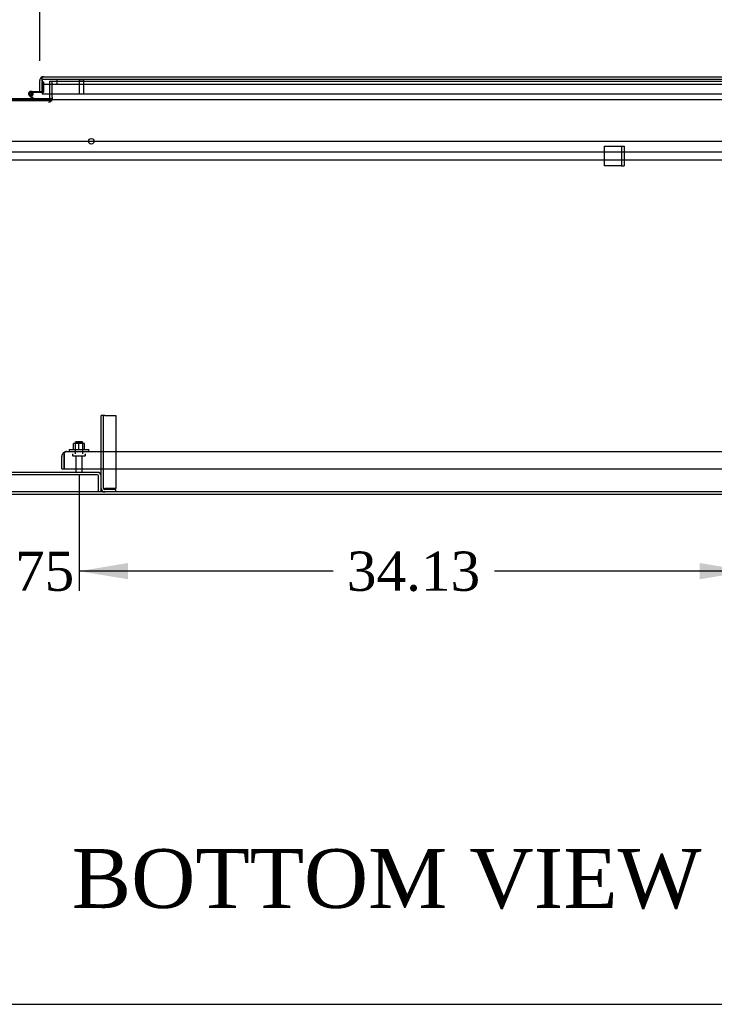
# Model space of a CAD drawing. Header units: inches. Extents: x 2 to 538, y -2 to 358.
# Tile 12 of 39: x 152 to 188, y 1 to 52. Entities that reach past the tile are written whole.
import ezdxf
from ezdxf.enums import TextEntityAlignment as Align
from ezdxf.lldxf.tags import DXFTag

# ---------------------------------------------------------------- set-up
doc = ezdxf.new("R2010")
doc.units = ezdxf.units.IN
doc.header["$MEASUREMENT"] = 0
for name, color, linetype in [('COM40146', 7, 'Continuous'), ('COM40430', 7, 'Continuous'), ('COM52829', 7, 'Continuous'), ('COM52831', 7, 'Continuous'), ('COM52833', 7, 'Continuous'), ('COM52847', 7, 'Continuous'), ('COM53519', 7, 'Continuous'), ('COM54578-80', 7, 'Continuous'), ('COM71127-1', 7, 'Continuous'), ('COM71128-2', 7, 'Continuous'), ('COM71129-2', 7, 'Continuous'), ('Default', 7, 'Continuous'), ('GSK11033', 7, 'Continuous'), ('NTS166105', 7, 'Continuous'), ('STD21878', 7, 'Continuous'), ('STD26094', 7, 'Continuous'), ('WAF25059', 7, 'Continuous')]:
    doc.layers.add(name, color=color, linetype=linetype)
doc.styles.add('SEACAD_Times_New_Roman', font='times.ttf')
tags = doc.linetypes.add('CENTER2', pattern=[1.125, 0.75, -0.125, 0.125, -0.125]).pattern_tags.tags
tags[10:11] = [DXFTag(74, 4), DXFTag(75, 0), DXFTag(340, '0'), DXFTag(46, 0.0), DXFTag(50, 0.0), DXFTag(44, 0.0), DXFTag(45, 0.0)]
tags[8:9] = [DXFTag(74, 4), DXFTag(75, 0), DXFTag(340, '0'), DXFTag(46, 0.0), DXFTag(50, 0.0), DXFTag(44, 0.0), DXFTag(45, 0.0)]
tags[6:7] = [DXFTag(74, 4), DXFTag(75, 0), DXFTag(340, '0'), DXFTag(46, 0.0), DXFTag(50, 0.0), DXFTag(44, 0.0), DXFTag(45, 0.0)]
tags[4:5] = [DXFTag(74, 4), DXFTag(75, 0), DXFTag(340, '0'), DXFTag(46, 0.0), DXFTag(50, 0.0), DXFTag(44, 0.0), DXFTag(45, 0.0)]
tags = doc.linetypes.add('HIDDEN2', pattern=[0.1875, 0.125, -0.0625]).pattern_tags.tags
tags[6:7] = [DXFTag(74, 4), DXFTag(75, 0), DXFTag(340, '0'), DXFTag(46, 0.0), DXFTag(50, 0.0), DXFTag(44, 0.0), DXFTag(45, 0.0)]
tags[4:5] = [DXFTag(74, 4), DXFTag(75, 0), DXFTag(340, '0'), DXFTag(46, 0.0), DXFTag(50, 0.0), DXFTag(44, 0.0), DXFTag(45, 0.0)]
doc.dimstyles.new('HAMMOND_(STH_-_540x360)', dxfattribs={"dimtxt": 2, "dimasz": 2.5, "dimexe": 1, "dimexo": 1, "dimgap": 0.5, "dimtad": 0, "dimtih": 1, "dimtoh": 1, "dimzin": 0, "dimdsep": 46, "dimtxsty": 'SEACAD_Times_New_Roman', "dimblk1": '_SE_FILLED', "dimblk2": '_SE_FILLED', "dimsah": 1, "dimcen": 1, "dimadec": 0, "dimazin": 0, "dimtfac": 0.8, "dimtofl": 0, "dimtmove": 0, "dimatfit": 3, "dimfxl": 1, "dimtolj": 1, "dimtzin": 0, "dimarcsym": 0})

# ---------------------------------------------------------------- blocks, each defined once
blk = doc.blocks.new('SEANNOT_GROUP3')
at = {"layer": 'Default', "color": 7, "linetype": 'CENTER2'}
blk.add_line((116.487, 45.464), (224.374, 45.464), dxfattribs=at)
blk = doc.blocks.new('SE1')
at = {"layer": 'COM40146', "color": 7, "linetype": 'HIDDEN2'}
for p, q in [((154.555, 29.651), (154.556, 29.651)), ((154.555, 29.651), (154.555, 29.651)), ((154.556, 29.651), (224.056, 29.651)), ((154.306, 28.776), (154.306, 29.401)), ((154.43, 29.528), (154.38, 29.579)), ((154.43, 29.528), (154.43, 29.401)), ((154.43, 29.401), (154.431, 29.401)), ((154.431, 29.401), (154.431, 29.579)), ((154.431, 29.401), (154.431, 28.776)), ((154.431, 28.776), (154.431, 29.401)), ((154.306, 28.776), (154.431, 28.776)), ((154.431, 28.776), (224.18, 28.776))]:
    blk.add_line(p, q, dxfattribs=at)
for start, end in [(90.1219, 134.5601), (90, 90.0436), (134.5601, 180)]:
    blk.add_arc((154.556, 29.401), 0.25, start, end, dxfattribs=at)
blk.add_open_spline([(154.431, 29.579), (154.452, 29.601), (154.472, 29.62), (154.514, 29.644), (154.534, 29.65), (154.555, 29.651)], degree=3, knots=[0, 0, 0, 0, 0.5, 0.5, 1, 1, 1, 1], dxfattribs=at)
at = {"layer": 'COM40430', "color": 7, "linetype": 'HIDDEN2'}
for p, q in [((156.306, 27.774), (156.306, 31.495)), ((156.431, 31.495), (156.306, 31.495)), ((156.431, 27.774), (156.431, 31.495)), ((156.491, 31.495), (156.431, 31.495)), ((156.491, 31.495), (157.056, 31.495)), ((157.056, 31.495), (157.056, 27.774)), ((156.431, 27.774), (156.491, 27.774)), ((157.056, 27.774), (156.491, 27.774)), ((157.056, 27.714), (156.491, 27.714)), ((157.056, 27.589), (157.056, 27.714))]:
    blk.add_line(p, q, dxfattribs=at)
for radius in [0.185, 0.06]:
    blk.add_arc((156.491, 27.774), radius, 180, 270, dxfattribs=at)
at = {"layer": 'COM52829', "color": 7, "linetype": 'HIDDEN2'}
for q in [(153.681, 47.876), (153.806, 48.526)]:
    blk.add_line((153.681, 48.526), q, dxfattribs=at)
at = {"layer": 'COM52829', "color": 7, "linetype": 'Continuous'}
blk.add_line((153.681, 47.876), (153.681, 47.649), dxfattribs=at)
at = {"layer": 'COM52829', "color": 7, "linetype": 'HIDDEN2'}
for radius, end in [(0.185, 352.8497), (0.06, 337.4313)]:
    blk.add_arc((153.621, 47.649), radius, 270, end, dxfattribs=at)
at = {"layer": 'COM52829', "color": 7, "linetype": 'Continuous'}
for radius, start in [(0.06, 337.4313), (0.185, 352.8497)]:
    blk.add_arc((153.621, 47.649), radius, start, 0, dxfattribs=at)
at = {"layer": 'COM52831', "color": 7, "linetype": 'HIDDEN2'}
for p, q in [((181.961, 45.214), (182.776, 45.214)), ((181.961, 44.214), (181.961, 45.214)), ((182.776, 45.214), (182.836, 45.214)), ((182.836, 45.214), (182.836, 44.214)), ((182.836, 45.214), (182.961, 45.214)), ((182.961, 45.214), (182.961, 44.214)), ((182.776, 44.214), (181.961, 44.214)), ((182.836, 44.214), (182.776, 44.214)), ((182.836, 44.214), (182.961, 44.214))]:
    blk.add_line(p, q, dxfattribs=at)
at = {"layer": 'COM52833', "color": 7, "linetype": 'HIDDEN2'}
for p, q in [((156.121, 28.589), (148.491, 28.589)), ((156.121, 28.464), (148.491, 28.464)), ((156.181, 27.589), (156.181, 28.404)), ((156.306, 27.589), (156.306, 27.774))]:
    blk.add_line(p, q, dxfattribs=at)
for radius in [0.185, 0.06]:
    blk.add_arc((156.121, 28.404), radius, 0, 90, dxfattribs=at)
at = {"layer": 'COM52847', "color": 7, "linetype": 'Continuous'}
for p, q in [((153.305, 48.648), (153.256, 48.715)), ((153.306, 48.566), (153.306, 48.715)), ((153.365, 48.751), (153.365, 48.751)), ((153.365, 48.751), (153.366, 48.751)), ((153.366, 48.751), (188.871, 48.751)), ((153.181, 48.004), (153.181, 48.566)), ((153.305, 48.648), (153.305, 48.566)), ((153.305, 48.566), (153.306, 48.566)), ((153.306, 48.566), (153.306, 47.876)), ((153.306, 48.004), (153.306, 48.376)), ((153.181, 48.004), (153.306, 48.004)), ((153.306, 47.876), (188.871, 47.876))]:
    blk.add_line(p, q, dxfattribs=at)
for start, end in [(126.194, 180), (90.1208, 126.194), (90, 90.0589)]:
    blk.add_arc((153.366, 48.566), 0.185, start, end, dxfattribs=at)
blk.add_open_spline([(153.306, 48.715), (153.316, 48.726), (153.326, 48.735), (153.34, 48.744), (153.345, 48.747), (153.355, 48.75), (153.36, 48.751), (153.365, 48.751)], degree=3, knots=[0, 0, 0, 0, 0.5, 0.5, 0.75, 0.75, 1, 1, 1, 1], dxfattribs=at)
at = {"layer": 'COM53519', "color": 7, "linetype": 'HIDDEN2'}
for p, q in [((223.056, 44.901), (146.743, 44.901)), ((144.056, 44.526), (223.056, 44.526))]:
    blk.add_line(p, q, dxfattribs=at)
at = {"layer": 'COM54578-80', "color": 7, "linetype": 'HIDDEN2'}
for p, q in [((153.306, 48.491), (153.368, 48.491)), ((153.368, 48.491), (153.368, 47.967)), ((152.663, 47.874), (152.663, 47.899)), ((152.713, 47.949), (152.738, 47.949)), ((152.738, 47.824), (152.713, 47.824)), ((152.726, 47.942), (152.829, 47.942)), ((152.842, 47.897), (152.78, 47.892)), ((152.788, 47.899), (152.788, 47.874)), ((153.343, 47.942), (153.306, 47.942))]:
    blk.add_line(p, q, dxfattribs=at)
at = {"layer": 'COM54578-80', "color": 7, "linetype": 'Continuous'}
for p, q in [((152.858, 47.589), (152.647, 47.8)), ((152.689, 47.845), (152.884, 47.651)), ((152.793, 48.004), (152.726, 48.004)), ((152.843, 47.887), (152.781, 47.887)), ((152.793, 48.004), (153.181, 48.004)), ((152.829, 47.942), (152.849, 47.942)), ((153.306, 47.942), (152.849, 47.942)), ((152.884, 47.651), (153.578, 47.651)), ((153.578, 47.651), (153.578, 47.589))]:
    blk.add_line(p, q, dxfattribs=at)
blk.add_circle((152.726, 47.887), 0.05, dxfattribs=at)
for radius, start, end in [(0.117, 0, 227.608), (0.055, 0, 228.8041), (0.055, 228.8041, 0), (0.117, 287.0274, 0), (0.135, 24.0421, 60.0736)]:
    blk.add_arc((152.726, 47.887), radius, start, end, dxfattribs=at)
at = {"layer": 'COM54578-80', "color": 7, "linetype": 'HIDDEN2'}
for centre, radius, start, end in [((152.726, 47.887), 0.117, 227.608, 287.0274), ((152.713, 47.899), 0.05, 90, 180), ((152.713, 47.874), 0.05, 180, 270), ((152.738, 47.899), 0.05, 0, 90), ((152.738, 47.874), 0.05, 270, 0), ((153.343, 47.967), 0.025, 270, 0)]:
    blk.add_arc(centre, radius, start, end, dxfattribs=at)
at = {"layer": 'COM71127-1', "color": 7, "linetype": 'Continuous'}
blk.add_line((189.181, 27.464), (151.681, 27.464), dxfattribs=at)
at = {"layer": 'COM71128-2', "color": 7, "linetype": 'HIDDEN2'}
for p, q in [((150.931, 47.626), (153.806, 47.626)), ((150.931, 47.537), (153.806, 47.537))]:
    blk.add_line(p, q, dxfattribs=at)
at = {"layer": 'COM71129-2', "color": 7, "linetype": 'HIDDEN2'}
for p, q in [((153.806, 48.526), (188.931, 48.526)), ((153.806, 47.876), (153.806, 48.526)), ((153.578, 47.626), (152.821, 47.626))]:
    blk.add_line(p, q, dxfattribs=at)
at = {"layer": 'COM71129-2', "color": 7, "linetype": 'Continuous'}
for p, q in [((153.806, 47.714), (153.806, 47.876)), ((153.806, 47.714), (153.806, 47.626)), ((116.306, 47.589), (224.556, 47.589)), ((152.821, 47.626), (150.931, 47.626)), ((153.806, 47.626), (153.578, 47.626)), ((226.306, 27.589), (114.556, 27.589))]:
    blk.add_line(p, q, dxfattribs=at)
at = {"layer": 'GSK11033', "color": 7, "linetype": 'Continuous'}
for p, q in [((153.306, 48.376), (153.306, 48.626)), ((153.306, 48.626), (153.306, 48.626)), ((153.306, 48.376), (153.306, 48.376))]:
    blk.add_line(p, q, dxfattribs=at)
at = {"layer": 'GSK11033', "color": 7, "linetype": 'HIDDEN2'}
for p, q in [((153.306, 48.626), (188.871, 48.626)), ((153.306, 48.376), (188.871, 48.376)), ((154.056, 48.626), (154.056, 48.376))]:
    blk.add_line(p, q, dxfattribs=at)
at = {"layer": 'NTS166105', "color": 7, "linetype": 'HIDDEN2'}
for p, q in [((155.178, 30.067), (154.907, 30.067)), ((154.907, 29.747), (154.907, 30.067)), ((155.457, 30.067), (155.178, 30.067)), ((155.178, 29.747), (155.178, 30.067)), ((155.457, 29.747), (155.457, 30.067))]:
    blk.add_line(p, q, dxfattribs=at)
at = {"layer": 'STD21878', "color": 7, "linetype": 'HIDDEN2'}
for p, q in [((155.165, 48.626), (155.165, 48.594)), ((155.446, 48.594), (155.165, 48.594)), ((155.181, 48.594), (155.181, 47.876)), ((155.431, 47.876), (155.431, 48.594)), ((155.446, 48.594), (155.446, 48.626))]:
    blk.add_line(p, q, dxfattribs=at)
blk.add_circle((155.806, 45.464), 0.141, dxfattribs=at)
at = {"layer": 'STD26094', "color": 7, "linetype": 'HIDDEN2'}
for p, q in [((155.031, 30.151), (154.993, 30.113)), ((154.993, 30.113), (155.368, 30.113)), ((154.993, 30.113), (154.993, 29.526)), ((155.331, 30.151), (155.031, 30.151)), ((155.368, 30.113), (155.331, 30.151)), ((155.368, 29.526), (155.368, 30.113)), ((154.856, 29.496), (154.856, 29.456)), ((154.886, 29.426), (155.476, 29.426)), ((155.016, 29.426), (155.016, 28.649)), ((155.346, 28.649), (155.346, 29.426)), ((155.506, 29.456), (155.506, 29.496))]:
    blk.add_line(p, q, dxfattribs=at)
for centre, radius, start, end in [((154.886, 29.496), 0.03, 90, 180), ((154.886, 29.456), 0.03, 180, 270), ((155.476, 29.496), 0.03, 0, 90), ((155.476, 29.456), 0.03, 270, 0), ((155.076, 28.649), 0.06, 180, 270), ((155.286, 28.649), 0.06, 270, 0)]:
    blk.add_arc(centre, radius, start, end, dxfattribs=at)
at = {"layer": 'WAF25059', "color": 7, "linetype": 'HIDDEN2'}
for p, q in [((154.681, 29.747), (155.681, 29.747)), ((154.681, 29.747), (154.681, 29.651)), ((155.681, 29.651), (155.681, 29.747))]:
    blk.add_line(p, q, dxfattribs=at)
blk = doc.blocks.new('DMBLK3454')
at = {"layer": 'Default', "linetype": 'Continuous'}
for points in [[(157.681, 23.138), (157.681, 23.971), (155.181, 23.554)], [(186.806, 23.138), (189.306, 23.554), (186.806, 23.971)]]:
    blk.add_hatch(color=7, dxfattribs=at).paths.add_polyline_path(points)
at = {"layer": 'Default', "color": 7, "linetype": 'Continuous'}
for p, q in [((155.181, 28.426), (155.181, 22.554)), ((189.306, 27.401), (189.306, 22.554)), ((168.131, 23.554), (155.181, 23.554)), ((189.306, 23.554), (176.355, 23.554))]:
    blk.add_line(p, q, dxfattribs=at)
at = {"layer": 'Default', "color": 7, "linetype": 'Continuous', "style": 'SEACAD_Times_New_Roman'}
blk.add_text('34.13', height=2, dxfattribs=at).set_placement((168.831, 24.554), align=Align.TOP_LEFT)
blk = doc.blocks.new('_SE_FILLED')
at = {"color": 0}
blk.add_line((0, 0), (-1, 0), dxfattribs=at)
blk.add_solid([(0, 0), (-1, -0.1665), (-1, 0.1665), (0, 0)], dxfattribs=at)
blk = doc.blocks.new('DMBLK3455')
at = {"layer": 'Default', "linetype": 'Continuous'}
for points in [[(146.931, 23.138), (149.431, 23.554), (146.931, 23.971)], [(157.681, 23.138), (157.681, 23.971), (155.181, 23.554)]]:
    blk.add_hatch(color=7, dxfattribs=at).paths.add_polyline_path(points)
at = {"layer": 'Default', "color": 7, "linetype": 'Continuous'}
for p, q in [((149.431, 28.426), (149.431, 22.554)), ((155.181, 28.426), (155.181, 22.554)), ((149.431, 23.554), (144.431, 23.554)), ((160.181, 23.554), (155.181, 23.554))]:
    blk.add_line(p, q, dxfattribs=at)
at = {"layer": 'Default', "color": 7, "linetype": 'Continuous', "style": 'SEACAD_Times_New_Roman'}
blk.add_text('5.75', height=2, dxfattribs=at).set_placement((149.652, 24.554), align=Align.TOP_LEFT)
blk = doc.blocks.new('DMBLK3459')
at = {"layer": 'Default', "linetype": 'Continuous'}
for points in [[(155.681, 66.29), (153.181, 65.873), (155.681, 65.456)], [(222.681, 66.29), (222.681, 65.456), (225.181, 65.873)]]:
    blk.add_hatch(color=7, dxfattribs=at).paths.add_polyline_path(points)
at = {"layer": 'Default', "color": 7, "linetype": 'Continuous'}
for p, q in [((153.181, 49.566), (153.181, 66.873)), ((225.181, 49.566), (225.181, 66.873)), ((153.181, 65.873), (184.286, 65.873)), ((194.075, 65.873), (225.181, 65.873))]:
    blk.add_line(p, q, dxfattribs=at)
at = {"layer": 'Default', "color": 7, "linetype": 'Continuous', "style": 'SEACAD_Times_New_Roman'}
for s, p in [('72.00', (185.768, 66.873)), ('DOOR', (184.986, 63.873))]:
    blk.add_text(s, height=2, dxfattribs=at).set_placement(p, align=Align.TOP_LEFT)
blk = doc.blocks.new('BORDER')
at = {"layer": 'Default', "color": 7, "linetype": 'Continuous'}
blk.add_line((-41.86, 0), (0, 0), dxfattribs=at)

msp = doc.modelspace()

# ---------------------------------------------------------------- block references
at = {"layer": 'Default', "color": 7, "xscale": 12.8, "yscale": 12.8, "zscale": 12.8}
msp.add_blockref('BORDER', (537.834, 1.476), dxfattribs=at)
at = {"layer": 'Default'}
for name in ['SE1', 'SEANNOT_GROUP3']:
    msp.add_blockref(name, (0, 0), dxfattribs=at)

# ---------------------------------------------------------------- texts
at = {"layer": 'Default', "color": 7, "linetype": 'Continuous', "style": 'SEACAD_Times_New_Roman'}
msp.add_text('BOTTOM VIEW', height=3, dxfattribs=at).set_placement((154.816, 9.388), align=Align.TOP_LEFT)

# ---------------------------------------------------------------- dimensions: what is measured, and where the dimension line sits
at = {"layer": 'Default', "color": 7, "linetype": 'Continuous'}
for base, p1, p2, text, picture, middle in [((225.181, 65.873), (153.181, 48.004), (225.181, 48.566), '\\A1;<>\\PDOOR', 'DMBLK3459', (189.181, 65.873)), ((149.431, 23.554), (155.181, 29.426), (149.431, 29.426), '\\A1;<>', 'DMBLK3455', (152.306, 23.554)), ((155.180554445, 23.554325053), (189.305554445, 28.400539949), (155.180554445, 29.425539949), '\\A1;<>', 'DMBLK3454', (172.243054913, 23.554325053))]:
    dim = msp.add_linear_dim(base=base, p1=p1, p2=p2, text=text, dimstyle='HAMMOND_(STH_-_540x360)', dxfattribs=at)
    dim.commit()
    dim.dimension.update_dxf_attribs({"geometry": picture, "text_midpoint": middle, "dimtype": 160})

doc.saveas('drawing.dxf')
